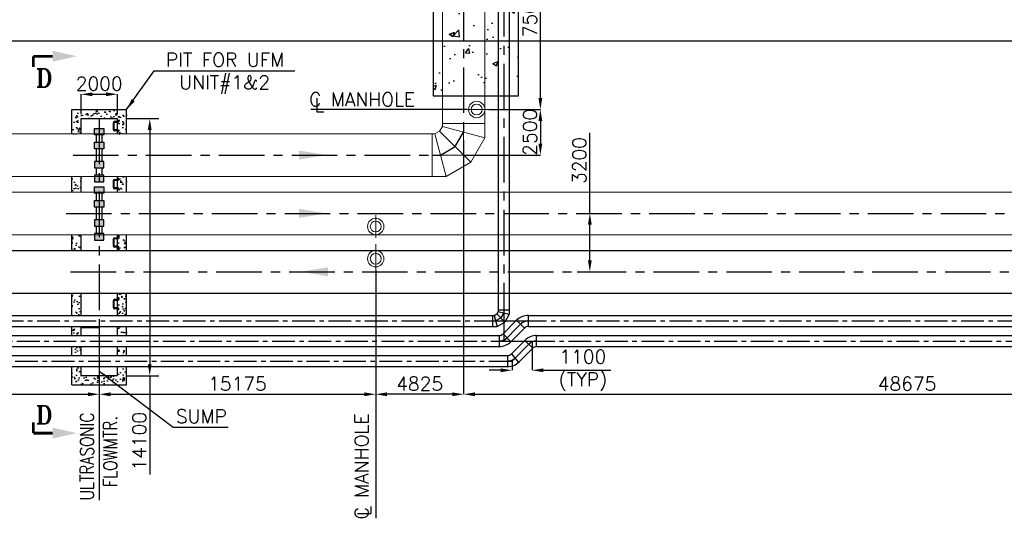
# Model space of a CAD drawing. Header units: inches. Extents: x -341304 to 31571016, y -692717 to 2132253.
# Tile 109 of 256: x 451669 to 505709, y -342408 to -315058. Entities that reach past the tile are written whole.
import ezdxf
from ezdxf.enums import TextEntityAlignment as Align

# ---------------------------------------------------------------- set-up
doc = ezdxf.new("R2010")
doc.units = ezdxf.units.IN
doc.header["$MEASUREMENT"] = 0
doc.linetypes.add('CENTER', pattern=[2, 1.25, -0.25, 0.25, -0.25])
for name, color, linetype in [('0-ACW PIPE', 6, 'Continuous'), ('0-CL', 8, 'CENTER'), ('0-CW RETURN', 1, 'Continuous'), ('0-CW SUPPLY', 4, 'Continuous'), ('acw', 6, 'Continuous'), ('CW MU', 150, 'Continuous'), ('CWPIPE', 3, 'CENTER'), ('DIM', 1, 'Continuous'), ('ENCASING', 44, 'Continuous'), ('EQP0', 3, 'Continuous'), ('SERVICE BLDG', 7, 'Continuous'), ('TCE-ME-ROAD', 244, 'Continuous'), ('text', 3, 'Continuous')]:
    doc.layers.add(name, color=color, linetype=linetype)
doc.layers.add('CENTER', color=2, linetype='CENTER', lineweight=15)
doc.layers.add('EQP', color=3, linetype='Continuous', lineweight=18)
doc.styles.add('ROMANS', font='romans')
doc.styles.add('ROMANT', font='romant', dxfattribs={"height": 5})
doc.dimstyles.new('DIMS-150', dxfattribs={"dimscale": 150, "dimtxt": 2.5, "dimasz": 2.5, "dimexe": 1, "dimexo": 1, "dimgap": 1, "dimtad": 1, "dimtih": 1, "dimtoh": 1, "dimdec": 0, "dimzin": 0, "dimdsep": 46, "dimtxsty": 'ROMANS', "dimcen": 1, "dimclrd": 8, "dimclre": 8, "dimclrt": 3, "dimadec": 0, "dimazin": 0, "dimtfac": 1, "dimtdec": 0, "dimtix": 1, "dimtofl": 0, "dimtmove": 0, "dimatfit": 3, "dimfxl": 1, "dimtolj": 1, "dimtzin": 0, "dimarcsym": 0})
doc.dimstyles.new('User600', dxfattribs={"dimscale": 500, "dimtxt": 1.5, "dimasz": 1.25, "dimexe": 1, "dimexo": 1, "dimgap": 0.4, "dimtad": 1, "dimdec": 0, "dimzin": 0, "dimdsep": 46, "dimtxsty": 'ROMANS', "dimcen": 1, "dimclrd": 8, "dimclre": 8, "dimclrt": 3, "dimadec": 0, "dimazin": 0, "dimtfac": 1, "dimtdec": 0, "dimtix": 1, "dimtofl": 0, "dimtmove": 0, "dimatfit": 3, "dimfxl": 1, "dimtolj": 1, "dimtzin": 0, "dimarcsym": 0})

# ---------------------------------------------------------------- blocks, each defined once
blk = doc.blocks.new('*D133')
at = {"color": 8, "lineweight": -2, "transparency": 16777216}
for p, q in [((482961, -325684), (482961, -321262)), ((482319, -325684), (482961, -325684)), ((482961, -328259), (482961, -326309)), ((482266, -328884), (482961, -328884))]:
    blk.add_line(p, q, dxfattribs=at)
at = {"color": 8, "transparency": 16777216}
for points in [[(482857, -326309), (483065, -326309), (482961, -325684)], [(482857, -328259), (483065, -328259), (482961, -328884)]]:
    blk.add_solid(points, dxfattribs=at)
at = {"layer": 'Defpoints', "color": 0, "transparency": 16777216}
for p in [(482319, -325684), (482266, -328884), (482961, -328884)]:
    blk.add_point(p, dxfattribs=at)
at = {"color": 3, "transparency": 16777216, "insert": (482386, -322783), "char_height": 750, "attachment_point": 5, "rotation": 90, "style": 'ROMANS'}
blk.add_mtext('\\A1;3200', dxfattribs=at)
blk = doc.blocks.new('*D140')
at = {"color": 8, "lineweight": -2, "transparency": 16777216}
for p, q in [((480281, -312484), (480247, -312484)), ((480247, -319359), (480247, -313109)), ((477419, -319984), (480247, -319984))]:
    blk.add_line(p, q, dxfattribs=at)
at = {"color": 8, "transparency": 16777216}
for points in [[(480143, -313109), (480351, -313109), (480247, -312484)], [(480143, -319359), (480351, -319359), (480247, -319984)]]:
    blk.add_solid(points, dxfattribs=at)
at = {"layer": 'Defpoints', "color": 0, "transparency": 16777216}
for p in [(480247, -312484), (480281, -312484), (477419, -319984)]:
    blk.add_point(p, dxfattribs=at)
at = {"color": 3, "transparency": 16777216, "insert": (479672, -314737), "char_height": 750, "attachment_point": 5, "rotation": 90, "style": 'ROMANS'}
blk.add_mtext('\\A1;7500', dxfattribs=at)
blk = doc.blocks.new('*D143')
at = {"color": 8, "lineweight": -2, "transparency": 16777216}
for p, q in [((476034, -322484), (476034, -335605)), ((471209, -335105), (471209, -335605)), ((475409, -335605), (471834, -335605))]:
    blk.add_line(p, q, dxfattribs=at)
at = {"color": 8, "transparency": 16777216}
for points in [[(471834, -335501), (471834, -335710), (471209, -335605)], [(475409, -335501), (475409, -335710), (476034, -335605)]]:
    blk.add_solid(points, dxfattribs=at)
at = {"layer": 'Defpoints', "color": 0, "transparency": 16777216}
for p in [(476034, -322484, 96251), (471209, -335105), (471209, -335605)]:
    blk.add_point(p, dxfattribs=at)
at = {"color": 3, "transparency": 16777216, "insert": (473622, -335030), "char_height": 750, "attachment_point": 5, "style": 'ROMANS'}
blk.add_mtext('\\A1;4825', dxfattribs=at)
blk = doc.blocks.new('*D168')
at = {"color": 8, "lineweight": -2, "transparency": 16777216}
for p, q in [((426209, -335339), (426209, -335605)), ((456034, -335465), (456034, -335605)), ((426834, -335605), (455409, -335605))]:
    blk.add_line(p, q, dxfattribs=at)
at = {"color": 8, "transparency": 16777216}
for points in [[(426834, -335501), (426834, -335709), (426209, -335605)], [(455409, -335501), (455409, -335709), (456034, -335605)]]:
    blk.add_solid(points, dxfattribs=at)
at = {"layer": 'Defpoints', "color": 0, "transparency": 16777216}
for p in [(426209, -335339), (456034, -335465, -48126), (456034, -335605)]:
    blk.add_point(p, dxfattribs=at)
at = {"color": 3, "transparency": 16777216, "insert": (441122, -335030), "char_height": 750, "attachment_point": 5, "style": 'ROMANS'}
blk.add_mtext('\\A1;29825', dxfattribs=at)
blk = doc.blocks.new('*D172')
at = {"color": 8, "lineweight": -2, "transparency": 16777216}
for p, q in [((477419, -319983), (480247, -319983)), ((480247, -320608), (480247, -321859)), ((476034, -322484), (480247, -322484))]:
    blk.add_line(p, q, dxfattribs=at)
at = {"color": 8, "transparency": 16777216}
for points in [[(480143, -320608), (480351, -320608), (480247, -319983)], [(480143, -321859), (480351, -321859), (480247, -322484)]]:
    blk.add_solid(points, dxfattribs=at)
at = {"layer": 'Defpoints', "color": 0, "transparency": 16777216}
for p in [(477419, -319983, -96251), (476034, -322484, 96251), (480247, -322484)]:
    blk.add_point(p, dxfattribs=at)
at = {"color": 3, "transparency": 16777216, "insert": (479672, -321233), "char_height": 750, "attachment_point": 5, "rotation": 90, "style": 'ROMANS'}
blk.add_mtext('\\A1;2500', dxfattribs=at)
blk = doc.blocks.new('BTG Road')
at = {"layer": 'TCE-ME-ROAD'}
blk.add_line((2697644, 432519), (2697644, 627644), dxfattribs=at)
blk = doc.blocks.new('*D199')
at = {"color": 8, "lineweight": -2, "transparency": 16777216}
for p, q in [((456034, -335111), (456034, -335105)), ((471209, -335111), (471209, -335105)), ((456659, -335605), (470584, -335605))]:
    blk.add_line(p, q, dxfattribs=at)
at = {"color": 8, "transparency": 16777216}
for points in [[(456659, -335501), (456659, -335710), (456034, -335605)], [(470584, -335501), (470584, -335710), (471209, -335605)]]:
    blk.add_solid(points, dxfattribs=at)
at = {"layer": 'Defpoints', "color": 0, "transparency": 16777216}
for p in [(456034, -335611), (471209, -335605), (471209, -335611, 96251)]:
    blk.add_point(p, dxfattribs=at)
at = {"color": 3, "transparency": 16777216, "insert": (463622, -335030), "char_height": 750, "attachment_point": 5, "style": 'ROMANS'}
blk.add_mtext('\\A1;15175', dxfattribs=at)
blk = doc.blocks.new('*D208')
at = {"color": 8, "lineweight": -2, "transparency": 16777216}
for p, q in [((455034, -320234), (455034, -319148)), ((455659, -319148), (456409, -319148)), ((457034, -320234), (457034, -319148))]:
    blk.add_line(p, q, dxfattribs=at)
at = {"color": 8, "transparency": 16777216}
for points in [[(455659, -319044), (455659, -319253), (455034, -319148)], [(456409, -319044), (456409, -319253), (457034, -319148)]]:
    blk.add_solid(points, dxfattribs=at)
at = {"layer": 'Defpoints', "color": 0, "transparency": 16777216}
for p in [(457034, -319148), (455034, -320484), (457034, -320484)]:
    blk.add_point(p, dxfattribs=at)
at = {"color": 3, "transparency": 16777216, "insert": (456034, -318573), "char_height": 750, "attachment_point": 5, "style": 'ROMANS'}
blk.add_mtext('\\A1;2000', dxfattribs=at)
blk = doc.blocks.new('*D226')
at = {"color": 8, "lineweight": -2, "transparency": 16777216}
for p, q in [((524709, -334736), (524709, -335605)), ((476034, -335605), (476034, -335605)), ((476659, -335605), (524084, -335605))]:
    blk.add_line(p, q, dxfattribs=at)
at = {"color": 8, "transparency": 16777216}
for points in [[(476659, -335501), (476659, -335710), (476034, -335605)], [(524084, -335501), (524084, -335710), (524709, -335605)]]:
    blk.add_solid(points, dxfattribs=at)
at = {"layer": 'Defpoints', "color": 0, "transparency": 16777216}
for p in [(524709, -334736), (476034, -335605), (524709, -335605)]:
    blk.add_point(p, dxfattribs=at)
at = {"color": 3, "transparency": 16777216, "insert": (500372, -335030), "char_height": 750, "attachment_point": 5, "style": 'ROMANS'}
blk.add_mtext('\\A1;48675', dxfattribs=at)
blk = doc.blocks.new('*D356')
at = {"color": 8, "lineweight": -2, "transparency": 16777216}
for p, q in [((457534, -320484), (459306, -320484)), ((458806, -321109), (458806, -333959)), ((457534, -334584), (459306, -334584)), ((458806, -334584), (458806, -340007))]:
    blk.add_line(p, q, dxfattribs=at)
at = {"color": 8, "transparency": 16777216}
for points in [[(458702, -321109), (458910, -321109), (458806, -320484)], [(458702, -333959), (458910, -333959), (458806, -334584)]]:
    blk.add_solid(points, dxfattribs=at)
at = {"layer": 'Defpoints', "color": 0, "transparency": 16777216}
for p in [(457034, -320484, 38), (457034, -334584), (458806, -334584)]:
    blk.add_point(p, dxfattribs=at)
at = {"color": 3, "transparency": 16777216, "insert": (458231, -338182), "char_height": 750, "attachment_point": 5, "rotation": 90, "style": 'ROMANS'}
blk.add_mtext('\\A1;14100', dxfattribs=at)
blk = doc.blocks.new('*D359')
at = {"color": 8, "lineweight": -2, "transparency": 16777216}
for p, q in [((479790, -332684), (479790, -334289)), ((478690, -333784), (478690, -334289)), ((478065, -334289), (477440, -334289)), ((480415, -334289), (484119, -334289))]:
    blk.add_line(p, q, dxfattribs=at)
at = {"color": 8, "transparency": 16777216}
for points in [[(478065, -334185), (478065, -334394), (478690, -334289)], [(480415, -334185), (480415, -334394), (479790, -334289)]]:
    blk.add_solid(points, dxfattribs=at)
at = {"layer": 'Defpoints', "color": 0, "transparency": 16777216}
for p in [(479790, -332684), (478690, -333784), (479790, -334289)]:
    blk.add_point(p, dxfattribs=at)
at = {"color": 3, "transparency": 16777216, "insert": (482579, -334289), "char_height": 750, "attachment_point": 5, "style": 'ROMANS'}
blk.add_mtext('\\A1;1100\\P(TYP)', dxfattribs=at)

msp = doc.modelspace()

# ---------------------------------------------------------------- hatches: boundary and pattern name
h = msp.add_hatch()
h.set_pattern_fill('AR-CONC', color=256, scale=100)
h.set_pattern_definition([(50, (795709.4, -259983.5), (717.2602, -62.7521), [75, -825]), (355, (795709.4, -259983.5), (-138.7513, 752.1921), [60, -660]), (100.45144, (795769.15, -259988.74), (578.5088, 689.44), [63.7402, -701.1421]), (46.1842, (795709.4, -259783.5), (1067.2413, -165.5193), [112.5, -1237.5]), (96.63564, (795798.3, -259797.3), (934.662, 974.1186), [95.6103, -1051.7138]), (351.18416, (795709.4, -259783.5), (934.662, 974.1186), [90, -990]), (21, (795809.4, -259833.5), (596.9071, -402.6189), [75, -825]), (326, (795809.4, -259833.5), (243.3153, 725.15), [60, -660]), (71.45144, (795859.1, -259867.06), (840.2224, 322.5312), [63.7402, -701.1421]), (37.5, (795709.38, -259983.51), (12.15986, 332.89385), [0, -652, 0, -670, 0, -662.5]), (7.5, (795709.38, -259983.5), (263.06954, 394.4117), [0, -382, 0, -637, 0, -252.5]), (327.5, (795486.38, -259983.5), (533.82244, -22.55487), [0, -250, 0, -780, 0, -1035]), (317.5, (795386.38, -259983.5), (583.1862, 100.105), [0, -325, 0, -518, 0, -735])])
h.paths.add_polyline_path([(455034.4, -331896.5), (455034.4, -331888.5), (454534.4, -331888.5), (454534.4, -332378.5), (455034.4, -332378.5)])
h.paths.add_polyline_path([(457534.4, -331888.5), (457034.4, -331888.5), (457034.4, -332378.5), (457534.4, -332378.5)])
h.paths.add_polyline_path([(455034.4, -332996.5), (455034.4, -332988.5), (454534.4, -332988.5), (454534.4, -333478.5), (455034.4, -333478.5)])
h.paths.add_polyline_path([(455034.4, -334088.5), (454534.4, -334088.5), (454534.4, -335083.5), (457534.4, -335083.5), (457534.4, -334088.5), (457034.4, -334088.5), (457034.4, -334583.5), (455034.4, -334583.5)])
h.paths.add_polyline_path([(457534.4, -332988.5), (457034.4, -332988.5), (457034.4, -333478.5), (457534.4, -333478.5)])
h.paths.add_polyline_path([(457534.4, -330051), (457034.4, -330051), (457034.4, -330414.8), (457059.4, -330414.8), (457059.4, -330353.7), (457109.4, -330353.7), (457109.4, -330414.8, -0.414211), (457059.4, -330464.8), (457034.4, -330464.8), (457034.4, -330864.8), (457059.4, -330864.8, -0.4142136), (457109.4, -330914.8), (457109.4, -330975.8), (457059.4, -330975.8), (457059.4, -330914.8), (457034.4, -330914.8), (457034.4, -331278.5), (457534.4, -331278.5)])
h.paths.add_polyline_path([(455034.4, -330051), (454534.4, -330051), (454534.4, -331278.5), (455034.4, -331278.5)])
h.paths.add_polyline_path([(455034.4, -326851), (454534.4, -326851), (454534.4, -327716), (455034.4, -327716)])
h.paths.add_polyline_path([(457534.4, -326851), (457034.4, -326851), (457034.4, -327033.5), (457059.4, -327033.5), (457059.4, -326972.4), (457109.4, -326972.4), (457109.4, -327033.5, -0.414211), (457059.4, -327083.5), (457034.4, -327083.5), (457034.4, -327483.5), (457059.4, -327483.5, -0.4142136), (457109.4, -327533.5), (457109.4, -327594.6), (457059.4, -327594.6), (457059.4, -327533.5), (457034.4, -327533.5), (457034.4, -327716), (457534.4, -327716)])
h.paths.add_polyline_path([(457534.4, -323651), (457034.4, -323651), (457034.4, -323833.5), (457059.4, -323833.5), (457059.4, -323772.4), (457109.4, -323772.4), (457109.4, -323833.5, -0.414211), (457059.4, -323883.5), (457034.4, -323883.5), (457034.4, -324283.5), (457059.4, -324283.5, -0.4142136), (457109.4, -324333.5), (457109.4, -324394.6), (457059.4, -324394.6), (457059.4, -324333.5), (457034.4, -324333.5), (457034.4, -324516), (457534.4, -324516)])
h.paths.add_polyline_path([(455034.4, -323651), (454534.4, -323651), (454534.4, -324516), (455034.4, -324516)])
h.paths.add_polyline_path([(455034.4, -320483.5), (457034.4, -320483.5), (457034.4, -320649.8), (457059.4, -320649.8), (457059.4, -320588.7), (457109.4, -320588.7), (457109.4, -320649.8, -0.414211), (457059.4, -320699.8), (457034.4, -320699.8), (457034.4, -321099.8), (457059.4, -321099.8, -0.4142136), (457109.4, -321149.8), (457109.4, -321210.8), (457059.4, -321210.8), (457059.4, -321149.8), (457034.4, -321149.8), (457034.4, -321316), (457534.4, -321316), (457534.4, -319983.5), (454534.4, -319983.5), (454534.4, -321316), (455034.4, -321316)])
h = msp.add_hatch()
h.set_pattern_fill('ANSI31', color=254)
h.set_pattern_definition([(45, (2548208.80669, -198530.93219), (-0.088388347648, 0.088388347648), [])])
h.paths.add_polyline_path([(455782.4, -323945.4), (456286.3, -323945.4), (456286.3, -323590.8), (455782.4, -323590.8)])
h.paths.add_polyline_path([(455782.4, -323182.5), (456286.3, -323182.5), (456286.3, -322827.9), (455782.4, -322827.9)])
h.paths.add_polyline_path([(455782.4, -321784.6), (456286.3, -321784.6), (456286.3, -322139.1), (455782.4, -322139.1)])
h.paths.add_polyline_path([(455782.4, -321021.7), (456286.3, -321021.7), (456286.3, -321376.2), (455782.4, -321376.2)])
h = msp.add_hatch()
h.set_pattern_fill('ANSI31', color=254)
h.set_pattern_definition([(45, (2606212.14278, -243145.79871), (-0.088388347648, 0.088388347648), [])])
h.paths.add_polyline_path([(455782.4, -327145.4), (456286.3, -327145.4), (456286.3, -326790.8), (455782.4, -326790.8)])
h.paths.add_polyline_path([(455782.4, -326382.5), (456286.3, -326382.5), (456286.3, -326027.9), (455782.4, -326027.9)])
h.paths.add_polyline_path([(455782.4, -324984.6), (456286.3, -324984.6), (456286.3, -325339.1), (455782.4, -325339.1)])
h.paths.add_polyline_path([(455782.4, -324221.7), (456286.3, -324221.7), (456286.3, -324576.2), (455782.4, -324576.2)])
at = {"layer": 'ENCASING'}
h = msp.add_hatch(dxfattribs=at)
h.set_pattern_fill('AR-CONC', color=256, scale=400)
h.set_pattern_definition([(50, (795709.4, -258983.5), (2869.04, -251.009), [300, -3300]), (355, (795709.4, -258983.5), (-555.005, 3008.769), [240, -2640]), (100.4514, (795948.5, -259004.4), (2314.035, 2757.76), [254.96, -2804.568]), (46.1842, (795709.4, -258183.5), (4268.965, -662.077), [450, -4950]), (96.6356, (796065, -258238.7), (3738.65, 3896.474), [382.44, -4206.855]), (351.1842, (795709.4, -258183.5), (3738.65, 3896.474), [360, -3960]), (21, (796109.4, -258383.5), (2387.628, -1610.476), [300, -3300]), (326, (796109.4, -258383.5), (973.26, 2900.6), [240, -2640]), (71.4514, (796308.3, -258517.7), (3360.89, 1290.125), [254.96, -2804.568]), (37.5, (795709.4, -258983.5), (48.6394, 1331.5754), [0, -2608, 0, -2680, 0, -2650]), (7.5, (795709.4, -258983.5), (1052.278, 1577.647), [0, -1528, 0, -2548, 0, -1010]), (327.5, (794817.4, -258983.5), (2135.2897, -90.2195), [0, -1000, 0, -3120, 0, -4140]), (317.5, (794417.4, -258983.5), (2332.745, 400.42), [0, -1300, 0, -2072, 0, -2940])])
h.paths.add_polyline_path([(479039.4, -300366.8), (474366.9, -300366.8), (474366.9, -319233.5), (479039.4, -319233.5)])

# ---------------------------------------------------------------- linework, layer by layer
at = {"color": 254}
for p, q in [((454534.4, -319983.5), (457534.4, -319983.5)), ((454534.4, -321316), (454534.4, -319983.5)), ((457534.4, -321316), (457534.4, -319983.5)), ((455034.4, -320483.5), (457034.4, -320483.5)), ((455034.4, -321316), (455034.4, -320483.5)), ((457034.4, -321316), (457034.4, -320483.5)), ((454534.4, -324516), (454534.4, -323651)), ((455034.4, -324516), (455034.4, -323651)), ((457034.4, -324516), (457034.4, -323651)), ((457534.4, -324516), (457534.4, -323651)), ((454534.4, -327716), (454534.4, -326851)), ((455034.4, -327716), (455034.4, -326851)), ((457034.4, -327716), (457034.4, -326851)), ((457534.4, -327716), (457534.4, -326851)), ((454534.4, -331278.5), (454534.4, -330051)), ((455034.4, -331278.5), (455034.4, -330051)), ((457034.4, -331278.5), (457034.4, -330051)), ((457534.4, -331278.5), (457534.4, -330051)), ((454534.4, -332378.5), (454534.4, -331888.5)), ((455034.4, -332378.5), (455034.4, -331888.5)), ((457034.4, -332378.5), (457034.4, -331888.5)), ((457534.4, -332378.5), (457534.4, -331888.5)), ((454534.4, -333478.5), (454534.4, -332988.5)), ((457034.4, -333478.5), (457034.4, -332988.5)), ((457534.4, -333478.5), (457534.4, -332988.5)), ((454534.4, -335083.5), (454534.4, -334088.5)), ((455034.4, -334583.5), (455034.4, -334088.5)), ((457034.4, -334583.5), (457034.4, -334088.5)), ((457534.4, -335083.5), (457534.4, -334088.5)), ((455034.4, -334583.5), (457034.4, -334583.5)), ((454534.4, -335083.5), (457534.4, -335083.5))]:
    msp.add_line(p, q, dxfattribs=at)
at = {"color": 5, "lineweight": -3}
for p, q in [((476234.4, -319983.5), (467640.5, -319983.5)), ((471209.4, -328816.9, 96251.3), (471209.4, -342393.3, 96251.3)), ((456034.4, -332215.5), (456034.4, -341416.8, -96251.3))]:
    msp.add_line(p, q, dxfattribs=at)
at = {"color": 2, "linetype": 'CENTER'}
for p, q in [((456834.4, -321099.8, 151903.5), (456834.4, -320699.8, 151903.5)), ((457059.4, -320674.8, 151903.5), (456859.4, -320674.8, 151903.5)), ((457084.4, -320588.7, 151903.5), (457084.4, -320649.8, 151903.5)), ((457059.4, -321124.8, 151903.5), (456859.4, -321124.8, 151903.5)), ((457084.4, -321210.8, 151903.5), (457084.4, -321149.8, 151903.5)), ((456834.4, -324283.5), (456834.4, -323883.5)), ((457059.4, -323858.5), (456859.4, -323858.5)), ((457084.4, -323772.4), (457084.4, -323833.5)), ((457059.4, -324308.5), (456859.4, -324308.5)), ((457084.4, -324394.6), (457084.4, -324333.5)), ((456834.4, -327483.5), (456834.4, -327083.5)), ((457059.4, -327058.5), (456859.4, -327058.5)), ((457084.4, -326972.4), (457084.4, -327033.5)), ((457059.4, -327508.5), (456859.4, -327508.5)), ((457084.4, -327594.6), (457084.4, -327533.5)), ((456834.4, -330864.8), (456834.4, -330464.8)), ((457059.4, -330439.8), (456859.4, -330439.8)), ((457084.4, -330353.7), (457084.4, -330414.8)), ((457059.4, -330889.8), (456859.4, -330889.8)), ((457084.4, -330975.8), (457084.4, -330914.8))]:
    msp.add_line(p, q, dxfattribs=at)
at = {"color": 1, "linetype": 'Continuous'}
msp.add_line((383114.4, -330051), (579309.9, -330051), dxfattribs=at)
at = {"color": 7}
for p, q in [((478234.4, -330973.5, 48125.7), (478234.4, -332683.5)), ((477624.4, -331583.5), (479334.4, -331583.5)), ((478234.4, -332683.5), (479790, -332683.5))]:
    msp.add_line(p, q, dxfattribs=at)
at = {"color": 254}
for points in [[(455782.4, -321021.7), (456286.3, -321021.7), (456286.3, -321376.2), (455782.4, -321376.2)], [(455782.4, -321784.6), (456286.3, -321784.6), (456286.3, -322139.1), (455782.4, -322139.1)], [(455782.4, -323182.5), (456286.3, -323182.5), (456286.3, -322827.9), (455782.4, -322827.9)], [(455782.4, -323945.4), (456286.3, -323945.4), (456286.3, -323590.8), (455782.4, -323590.8)], [(455782.4, -324221.7), (456286.3, -324221.7), (456286.3, -324576.2), (455782.4, -324576.2)], [(455782.4, -324984.6), (456286.3, -324984.6), (456286.3, -325339.1), (455782.4, -325339.1)], [(455782.4, -326382.5), (456286.3, -326382.5), (456286.3, -326027.9), (455782.4, -326027.9)], [(455782.4, -327145.4), (456286.3, -327145.4), (456286.3, -326790.8), (455782.4, -326790.8)]]:
    msp.add_lwpolyline(points, close=True, dxfattribs=at)
for points in [[(455887.2, -321784.6), (455887.2, -321376.2)], [(456181.5, -321376.2), (456181.5, -321784.6)], [(455887.2, -322827.9), (455887.2, -322139.1)], [(456181.5, -322139.1), (456181.5, -322827.9)], [(455887.2, -323590.8), (455887.2, -323182.5)], [(456181.5, -323182.5), (456181.5, -323590.8)], [(455887.2, -324984.6), (455887.2, -324576.2)], [(456181.5, -324576.2), (456181.5, -324984.6)], [(455887.2, -326027.9), (455887.2, -325339.1)], [(456181.5, -325339.1), (456181.5, -326027.9)], [(455887.2, -326790.8), (455887.2, -326382.5)], [(456181.5, -326382.5), (456181.5, -326790.8)]]:
    msp.add_lwpolyline(points, dxfattribs=at)
at = {"color": 7, "const_width": 75}
for points in [[(455034.4, -332378.5), (455034.4, -331959), (456034.4, -331959), (456034.4, -332378.5)], [(456034.4, -332996.5), (456034.4, -333478.5)], [(456034.4, -334088.5), (456034.4, -334583.5), (455034.4, -334583.5), (455034.4, -334088.5)]]:
    msp.add_lwpolyline(points, dxfattribs=at)
at = {"color": 7}
for points in [[(455034.4, -332378.5), (455034.4, -331896.5)], [(455034.4, -333478.5), (455034.4, -332996.5)]]:
    msp.add_lwpolyline(points, dxfattribs=at)
at = {"color": 254, "const_width": 75}
msp.add_lwpolyline([(455034.4, -333478.5), (455034.4, -332988.5)], dxfattribs=at)
at = {"color": 2, "linetype": 'CENTER'}
for centre, start, end in [((456859.4, -320699.8, 151903.5), 90, 180), ((457059.4, -320649.8, 151903.5), 270, 0), ((456859.4, -321099.8, 151903.5), 180, 270), ((457059.4, -321149.8, 151903.5), 0, 90), ((456859.4, -323883.5), 90, 180), ((457059.4, -323833.5), 270, 0), ((456859.4, -324283.5), 180, 270), ((457059.4, -324333.5), 0, 90), ((456859.4, -327083.5), 90, 180), ((456859.4, -327483.5), 180, 270), ((457059.4, -327033.5), 270, 0), ((457059.4, -327533.5), 0, 90), ((456859.4, -330464.8), 90, 180), ((457059.4, -330414.8), 270, 0), ((456859.4, -330864.8), 180, 270), ((457059.4, -330914.8), 0, 90)]:
    msp.add_arc(centre, 25, start, end, dxfattribs=at)
at = {"layer": '0-ACW PIPE', "lineweight": -3}
for p, q in [((383114.4, -331278.5), (477624.4, -331278.5)), ((478197.4, -332289.2), (478940, -331546.5)), ((478940, -331546.5), (479371.4, -331977.8)), ((479587, -331888.5), (479587, -331278.5)), ((383114.4, -331888.5), (477624.4, -331888.5)), ((478197.4, -332289.2), (478628.7, -332720.5)), ((478628.7, -332720.5), (479371.4, -331977.8)), ((383114.4, -332378.5, 0), (477981.7, -332378.5)), ((477981.7, -332378.5), (477981.7, -332988.5)), ((383114.4, -332988.5), (477981.7, -332988.5))]:
    msp.add_line(p, q, dxfattribs=at)
for centre, radius, start, end in [((479587, -332193.5), 915, 90, 135), ((477981.7, -332073.5), 305, 270, 315), ((479587, -332193.5), 305, 90, 135), ((477981.7, -332073.5), 915, 270, 315)]:
    msp.add_arc(centre, radius, start, end, dxfattribs=at)
at = {"layer": '0-CL', "lineweight": -3, "ltscale": 2000}
for p, q in [((478234.4, -261483.5), (478234.4, -330973.5)), ((476034.4, -269672.7), (476034.4, -324659.1)), ((456034.4, -320483.5, 288753.9), (456034.4, -334166, 288753.9)), ((476034.4, -320759.1, 96251.3), (476034.4, -321221.1, 96251.3)), ((475572.3, -322021.4, 96251.3), (476034.4, -321221.1, 96251.3)), ((474772, -322483.5, 96251.3), (475572.3, -322021.4, 96251.3)), ((454599.6, -322483.5), (474309.9, -322483.5)), ((474309.9, -322483.5, 96251.3), (474772, -322483.5, 96251.3)), ((454216.8, -325683.5), (576109.9, -325683.5)), ((454458.4, -328883.5), (579309.9, -328883.5)), ((478234.4, -331137), (478070.9, -331420.1)), ((478234.4, -330973.5), (478234.4, -331583.5)), ((477624.4, -331583.5), (478234.4, -331583.5)), ((477787.8, -331583.5), (478070.9, -331420.1))]:
    msp.add_line(p, q, dxfattribs=at)
at = {"layer": '0-CL', "lineweight": -3, "ltscale": 1000}
for p, q in [((382619.4, -331583.5), (477624.4, -331583.5)), ((478234.4, -332683.5), (479334.4, -331583.5)), ((479334.4, -331583.5), (582624.4, -331583.5)), ((381519.4, -332683.5), (478234.4, -332683.5)), ((478690, -333783.5), (479790, -332683.5)), ((479790, -332683.5), (583724.4, -332683.5)), ((383419.4, -333783.5), (478690, -333783.5))]:
    msp.add_line(p, q, dxfattribs=at)
for centre, start, end in [((479587, -332193.5), 90, 135), ((477981.7, -332073.5), 270, 315), ((480042.7, -333293.5), 90, 135), ((478437.3, -333173.5), 270, 315)]:
    msp.add_arc(centre, 610, start, end, dxfattribs=at)
at = {"layer": '0-CW RETURN', "color": 1, "linetype": 'Continuous'}
for p, q in [((476451.9, -319983.3, -192502.6), (476451.9, -319983.7, -192502.6)), ((476451.9, -319983.7, -192502.6), (476451.9, -319983.3, -192502.6)), ((426292.6, -327716), (579309.9, -327716)), ((471209.4, -327868), (471209.4, -327868))]:
    msp.add_line(p, q, dxfattribs=at)
msp.add_solid([(468585.5, -329135.4, 0), (468585.5, -328635.4, 0), (467085.5, -328885.4, 0)], dxfattribs=at)
at = {"layer": '0-CW SUPPLY', "color": 4, "linetype": 'Continuous', "lineweight": 9, "ltscale": 2500}
for p, q in [((477201.9, -320759.1, 96251.3), (477201.9, -269233)), ((474866.9, -320759.1), (474866.9, -269858.7)), ((474866.9, -320759.1, 0), (474866.9, -320089.5, 0)), ((477051.9, -319983.5, -192502.6), (477051.9, -319983.5, -192502.6)), ((474717.6, -321166.8, 96251.3), (474866.9, -320908.3, 96251.3)), ((474866.9, -320759.1, 96251.3), (477201.9, -320759.1, 96251.3)), ((474866.9, -320759.1, 96251.3), (474866.9, -320908.3, 96251.3)), ((474866.9, -320908.3, 96251.3), (477201.9, -321534, 96251.3)), ((477201.9, -320759.1, 96251.3), (477201.9, -321534, 96251.3)), ((474309.9, -321316), (426292.6, -321316)), ((474309.9, -323651, 96251.3), (474309.9, -321316, 96251.3)), ((474309.9, -321316, 96251.3), (474459.2, -321316, 96251.3)), ((474459.2, -321316, 96251.3), (474717.6, -321166.8, 96251.3)), ((474459.2, -321316, 96251.3), (475084.8, -323651, 96251.3)), ((474717.6, -321166.8, 96251.3), (476427, -322876.1, 96251.3)), ((476427, -322876.1, 96251.3), (477201.9, -321534, 96251.3)), ((475084.8, -323651, 96251.3), (476427, -322876.1, 96251.3)), ((426292.6, -323651), (474309.9, -323651)), ((474309.9, -323651, 96251.3), (475084.8, -323651, 96251.3)), ((426292.6, -324516), (576109.9, -324516)), ((426292.6, -326851), (576109.9, -326851)), ((471209.1, -326701, -96251.3), (471209.4, -326701, -96251.3)), ((471209.1, -326701, -96251.3), (471209.4, -326701, -96251.3))]:
    msp.add_line(p, q, dxfattribs=at)
at = {"layer": 'acw', "color": 6, "linetype": 'Continuous', "ltscale": 100}
for p, q in [((478539.4, -264622), (478539.4, -330973.5)), ((477929.4, -265788.5), (477929.4, -330973.5)), ((477706.1, -331278.5), (477847.7, -331196.8)), ((477929.4, -331055.3), (477847.7, -331196.8)), ((477847.7, -331196.8), (478294.2, -331643.4)), ((477929.4, -330973.5), (477929.4, -331055.3)), ((477929.4, -330973.5), (478539.4, -330973.5)), ((477929.4, -331055.3), (478539.4, -331218.7)), ((478539.4, -331218.7), (478294.2, -331643.4)), ((478539.4, -330973.5), (478539.4, -331218.7)), ((477624.4, -331278.5), (477706.1, -331278.5)), ((477624.4, -331278.5), (477624.4, -331888.5)), ((477706.1, -331278.5), (477869.5, -331888.5)), ((477869.5, -331888.5), (478294.2, -331643.4)), ((479587, -331278.5), (582624.4, -331278.5)), ((477624.4, -331888.5), (477869.5, -331888.5)), ((479587, -331888.5), (582624.4, -331888.5))]:
    msp.add_line(p, q, dxfattribs=at)
at = {"layer": 'CENTER', "color": 7}
for p in [(476034.4, -321221.1, 96251.3), (474772, -322483.5, 96251.3)]:
    msp.add_line(p, (476034.4, -322483.5, 96251.3), dxfattribs=at)
at = {"layer": 'CW MU', "linetype": 'Continuous', "ltscale": 100}
for p, q in [((478653, -333389.2), (479395.7, -332646.5)), ((479395.7, -332646.5), (479827, -333077.8)), ((480042.7, -332378.5), (583724.4, -332378.5)), ((480042.7, -332988.5), (480042.7, -332378.5)), ((478653, -333389.2), (479038.4, -333863.4)), ((479084.3, -333820.5), (479827, -333077.8)), ((480042.7, -332988.5), (583724.4, -332988.5)), ((383419.4, -333478.5, 0), (478437.3, -333478.5, 0)), ((478437.3, -333478.5), (478437.3, -334088.5)), ((383419.4, -334088.5), (478437.3, -334088.5))]:
    msp.add_line(p, q, dxfattribs=at)
for centre, radius, start, end in [((480042.7, -333293.5), 915, 90, 135), ((478437.3, -333173.5), 305, 270, 315), ((480042.7, -333293.5), 305, 90, 135), ((478437.3, -333173.5), 915, 270, 315)]:
    msp.add_arc(centre, radius, start, end, dxfattribs=at)
at = {"layer": 'CWPIPE', "color": 254, "lineweight": 18}
for points in [[(455887.2, -321021.7), (456181.5, -321021.7)], [(456181.5, -323945.4), (455887.2, -323945.4)], [(456181.5, -327145.4), (455887.2, -327145.4)]]:
    msp.add_lwpolyline(points, dxfattribs=at)
at = {"layer": 'CWPIPE', "color": 4, "linetype": 'Continuous', "lineweight": 9, "ltscale": 2500}
for points in [[(466996.4, -322733.5), (466996.4, -322233.5), (468496.4, -322483.5)], [(466996.4, -325933.5), (466996.4, -325433.5), (468496.4, -325683.5)]]:
    msp.add_solid(points, dxfattribs=at)
at = {"layer": 'ENCASING'}
msp.add_lwpolyline([(479039.4, -300366.8), (474366.9, -300366.8), (474366.9, -319233.5), (479039.4, -319233.5)], close=True, dxfattribs=at)
at = {"layer": 'EQP'}
for p, q in [((476084.4, -319983.5, -96251.3), (477419.4, -319983.5, -96251.3)), ((471209.2, -325781.3), (471209.3, -327020.8)), ((471209.4, -327371.1, 96251.3), (471209.4, -328968.9, 96251.3))]:
    msp.add_line(p, q, dxfattribs=at)
for centre, radius in [((476751.9, -319983.5, -96251.3), 450), ((476751.9, -319983.5, -96251.3), 300), ((471209.2, -326401), 450), ((471209.2, -326401), 300), ((471209.4, -328168, 96251.3), 450), ((471209.4, -328170, 96251.3), 300)]:
    msp.add_circle(centre, radius, dxfattribs=at)
at = {"layer": 'EQP0'}
for p, q in [((456809.4, -321099.8, 151903.5), (456809.4, -320699.8, 151903.5)), ((457059.4, -320649.8, 151903.5), (456859.4, -320649.8, 151903.5)), ((456859.4, -321099.8, 151903.5), (456859.4, -320699.8, 151903.5)), ((457059.4, -320699.8, 151903.5), (456859.4, -320699.8, 151903.5)), ((457059.4, -320588.7, 151903.5), (457059.4, -320649.8, 151903.5)), ((457109.4, -320588.7, 151903.5), (457059.4, -320588.7, 151903.5)), ((457109.4, -320588.7, 151903.5), (457109.4, -320649.8, 151903.5)), ((457059.4, -321099.8, 151903.5), (456859.4, -321099.8, 151903.5)), ((457059.4, -321149.8, 151903.5), (456859.4, -321149.8, 151903.5)), ((457059.4, -321210.8, 151903.5), (457059.4, -321149.8, 151903.5)), ((457109.4, -321210.8, 151903.5), (457059.4, -321210.8, 151903.5)), ((457109.4, -321210.8, 151903.5), (457109.4, -321149.8, 151903.5)), ((456809.4, -324283.5), (456809.4, -323883.5)), ((457059.4, -323833.5), (456859.4, -323833.5)), ((456859.4, -324283.5), (456859.4, -323883.5)), ((457059.4, -323883.5), (456859.4, -323883.5)), ((457059.4, -323772.4), (457059.4, -323833.5)), ((457109.4, -323772.4), (457059.4, -323772.4)), ((457109.4, -323772.4), (457109.4, -323833.5)), ((457059.4, -324283.5), (456859.4, -324283.5)), ((457059.4, -324333.5), (456859.4, -324333.5)), ((457059.4, -324394.6), (457059.4, -324333.5)), ((457109.4, -324394.6), (457059.4, -324394.6)), ((457109.4, -324394.6), (457109.4, -324333.5)), ((456809.4, -327483.5), (456809.4, -327083.5)), ((457059.4, -327033.5), (456859.4, -327033.5)), ((456859.4, -327483.5), (456859.4, -327083.5)), ((457059.4, -327083.5), (456859.4, -327083.5)), ((457059.4, -327483.5), (456859.4, -327483.5)), ((457059.4, -326972.4), (457059.4, -327033.5)), ((457109.4, -326972.4), (457059.4, -326972.4)), ((457109.4, -326972.4), (457109.4, -327033.5)), ((457059.4, -327533.5), (456859.4, -327533.5)), ((457059.4, -327594.6), (457059.4, -327533.5)), ((457109.4, -327594.6), (457059.4, -327594.6)), ((457109.4, -327594.6), (457109.4, -327533.5)), ((456809.4, -330864.8), (456809.4, -330464.8)), ((457059.4, -330414.8), (456859.4, -330414.8)), ((456859.4, -330864.8), (456859.4, -330464.8)), ((457059.4, -330464.8), (456859.4, -330464.8)), ((457059.4, -330353.7), (457059.4, -330414.8)), ((457109.4, -330353.7), (457059.4, -330353.7)), ((457109.4, -330353.7), (457109.4, -330414.8)), ((457059.4, -330864.8), (456859.4, -330864.8)), ((457059.4, -330914.8), (456859.4, -330914.8)), ((457059.4, -330975.8), (457059.4, -330914.8)), ((457109.4, -330975.8), (457059.4, -330975.8)), ((457109.4, -330975.8), (457109.4, -330914.8))]:
    msp.add_line(p, q, dxfattribs=at)
for centre, start, end in [((456859.4, -320699.8, 151903.5), 90, 180), ((457059.4, -320649.8, 151903.5), 270, 0), ((456859.4, -321099.8, 151903.5), 180, 270), ((457059.4, -321149.8, 151903.5), 0, 90), ((456859.4, -323883.5), 90, 180), ((457059.4, -323833.5), 270, 0), ((456859.4, -324283.5), 180, 270), ((457059.4, -324333.5), 0, 90), ((456859.4, -327083.5), 90, 180), ((456859.4, -327483.5), 180, 270), ((457059.4, -327033.5), 270, 0), ((457059.4, -327533.5), 0, 90), ((456859.4, -330464.8), 90, 180), ((457059.4, -330414.8), 270, 0), ((456859.4, -330864.8), 180, 270), ((457059.4, -330914.8), 0, 90)]:
    msp.add_arc(centre, 50, start, end, dxfattribs=at)
at = {"layer": 'text', "color": 1, "const_width": 150}
for points in [[(452423.8, -317061.5), (453479.3, -317061.5)], [(452423.8, -317648.5), (452423.8, -317061.5)], [(452423.8, -337149.3), (452423.8, -337736.3)], [(452423.8, -337736.3), (453479.3, -337736.3)]]:
    msp.add_lwpolyline(points, dxfattribs=at)
at = {"layer": 'text', "color": 1}
for points in [[(453479.3, -316761.5, 4924.9), (453479.3, -317361.5, 4924.9), (454805.8, -317061.5, 4924.9)], [(453479.3, -338036.3, 4924.9), (453479.3, -337436.3, 4924.9), (454805.8, -337736.3, 4924.9)]]:
    msp.add_solid(points, dxfattribs=at)

# ---------------------------------------------------------------- block references
at = {"layer": 'TCE-ME-ROAD', "rotation": 90}
msp.add_blockref('BTG Road', (1037228.5, -3013877.5), dxfattribs=at)

# ---------------------------------------------------------------- texts
at = {"color": 3, "lineweight": -2, "style": 'ROMANS'}
for s, p in [('PIT FOR UFM', (462943.1, -317258, -267082)), ('UNIT#1&2', (462917.8, -318500.3, -267082)), ('SUMP', (461641.8, -336815.5, 117923.2))]:
    msp.add_text(s, height=750, dxfattribs=at).set_placement(p, align=Align.MIDDLE_CENTER)
for s, p in [('C MANHOLE', (467551.7, -319808.6, 192502.6)), ('L', (467849.7, -320120.9, 192502.6))]:
    msp.add_text(s, height=750, dxfattribs=at).set_placement(p)
for s, p in [('C MANHOLE', (470808.9, -342466.9, 96251.3)), ('L', (470963.3, -342268, 96251.3))]:
    msp.add_text(s, height=750, rotation=90, dxfattribs=at).set_placement(p)
at = {"layer": 'SERVICE BLDG', "color": 3, "style": 'ROMANS', "width": 0.8}
for s, p in [('ULTRASONIC', (455735.4, -341420.3, -96251.3)), ('FLOWMTR.', (457014.6, -340701.4, -96251.3))]:
    msp.add_text(s, height=750, rotation=90, dxfattribs=at).set_placement(p)
at = {"layer": 'text', "color": 20, "style": 'ROMANT'}
for p in [(452548.8, -318754.2, 6566.5), (452548.8, -337234.1, 6566.5)]:
    msp.add_text('D', height=1000, dxfattribs=at).set_placement(p)

# ---------------------------------------------------------------- dimensions: what is measured, and where the dimension line sits
for base, p1, p2, picture, middle in [((480247.1, -312483.5), (477419.4, -319983.5), (480280.9, -312483.5), '*D140', (480247.1, -314737.2)), ((480247.1, -322483.5), (477419.4, -319983.5, -96251.3), (476034.4, -322483.5, 96251.3), '*D172', (480247.1, -321233.5)), ((482961.2, -328883.5), (482319.1, -325683.5), (482265.9, -328883.5), '*D133', (482961.2, -322783))]:
    dim = msp.add_linear_dim(base=base, p1=p1, p2=p2, angle=90, dimstyle='User600', override={"dimexe": 0, "dimexo": 0})
    dim.commit()
    dim.dimension.update_dxf_attribs({"geometry": picture, "text_midpoint": middle, "dimtype": 160})
at = {"color": 7}
dim = msp.add_linear_dim(base=(457034.4, -319148.5), p1=(455034.4, -320483.5), p2=(457034.4, -320483.5), dimstyle='User600', override={"dimexe": 0, "dimexo": 0.5}, dxfattribs=at)
dim.commit()
dim.dimension.update_dxf_attribs({"geometry": '*D208', "text_midpoint": (456034.4, -319148.5), "dimtype": 160})
dim = msp.add_linear_dim(base=(458806, -334583.5), p1=(457034.4, -320483.6, 38), p2=(457034.4, -334583.5), angle=90, dimstyle='User600', dxfattribs=at)
dim.commit()
dim.dimension.update_dxf_attribs({"geometry": '*D356', "text_midpoint": (458806, -338181.7), "dimtype": 160})
for base, p1, p2, picture, middle in [((471209.4, -335605.4), (476034.4, -322483.5, 96251.3), (471209.4, -335105.4), '*D143', (473621.9, -335030.4)), ((456034.4, -335605.2), (426209.4, -335338.9), (456034.4, -335464.9, -48125.7), '*D168', (441121.9, -335030.2)), ((524709.4, -335605.4), (476034.4, -335605.4), (524709.4, -334735.9), '*D226', (500371.9, -335030.4))]:
    dim = msp.add_linear_dim(base=base, p1=p1, p2=p2, dimstyle='User600', override={"dimexe": 0, "dimexo": 0})
    dim.commit()
    dim.dimension.update_dxf_attribs({"geometry": picture, "text_midpoint": middle})
dim = msp.add_linear_dim(base=(479790, -334289.5), p1=(478690, -333783.5), p2=(479790, -332683.5), text='<>\\X(TYP)', dimstyle='User600', override={"dimexe": 0, "dimexo": 0}, dxfattribs=at)
dim.commit()
dim.dimension.update_dxf_attribs({"geometry": '*D359', "text_midpoint": (482579.3, -334289.5), "dimtype": 160})
dim = msp.add_linear_dim(base=(471209.4, -335605.4), p1=(456034.4, -335610.6), p2=(471209.4, -335610.6, 96251.3), dimstyle='User600', dxfattribs=at)
dim.commit()
dim.dimension.update_dxf_attribs({"geometry": '*D199', "text_midpoint": (463621.9, -335030.4)})

# ---------------------------------------------------------------- leaders
msp.add_leader([(457534.4, -319983.5, -385005.3), (459049.5, -317870, -385005.3), (466769, -317870, -385005.3)], dimstyle='User600', override={"dimgap": 0.4, "dimtad": 0}, dxfattribs=at)
at = {"layer": 'DIM', "color": 0}
msp.add_leader([(456034.4, -334336), (460088, -337405.3), (463106.2, -337405.3)], dimstyle='DIMS-150', override={"dimgap": 1, "dimtad": 0}, dxfattribs=at)

# ---------------------------------------------------------------- next in the draw order: wipeouts: each hides what was drawn before it
msp.add_wipeout([(474187.5, -315634.3), (474187.5, -308915.2), (472487.5, -308915.2), (472487.5, -315634.3)]).translate(0, 0, 96251.3).dxf.layer = 'text'

doc.saveas('drawing.dxf')
